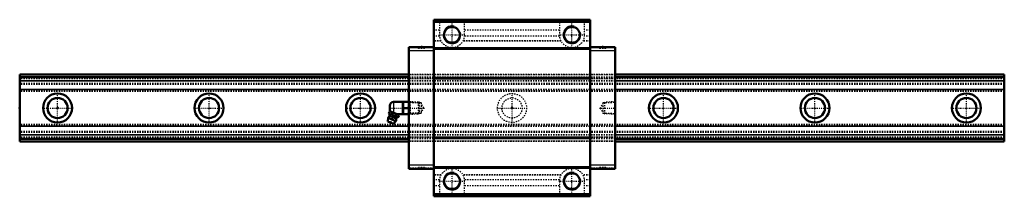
# Model space of a CAD drawing. Header units: millimetres. Extents: x -30 to 750, y -70 to 70.
import ezdxf

# ---------------------------------------------------------------- set-up
doc = ezdxf.new("R2010")
doc.units = ezdxf.units.MM
doc.linetypes.add('Center', pattern=[1.5, 0.45, -0.5, 0.05, -0.5])
doc.linetypes.add('Dashed', pattern=[2, 1, -1])
for name, color, linetype, lineweight in [('2d ConnectionPoints', 7, 'Continuous', 50), ('AM_0', 7, 'Continuous', 50), ('AM_4', 3, 'Continuous', 25), ('AM_5', 3, 'Continuous', 25), ('AM_7', 7, 'Center', 25), ('AM_9', 6, 'Dashed', 25)]:
    doc.layers.add(name, color=color, linetype=linetype, lineweight=lineweight)

# ---------------------------------------------------------------- blocks, each defined once
blk = doc.blocks.new('1_B_PT1_8_grease_nipple_joint1_SVR_0_in_SVR55C1SS780LG300BPT18308350001_4')
at = {"layer": 'AM_0'}
for p, q in [((263.15, 1.8), (263.15, -1.8)), ((273.65, 4.8), (266.15, 4.8)), ((273.72, 5), (273.65, 4.88)), ((273.65, 4.88), (273.65, -4.88)), ((273.72, 5), (278.28, 5)), ((274.17, 0), (277.83, 0)), ((278.35, 4.88), (278.28, 5)), ((262.56, -4.1), (262.96, -3.12)), ((263.74, -2.79), (262.96, -3.12)), ((270.13, -5.37), (263.26, -2.59)), ((264.44, -4.86), (264.83, -3.87)), ((268.18, -6.37), (268.58, -5.39)), ((268.72, -4.8), (273.65, -4.8)), ((270.06, -7.13), (270.46, -6.14)), ((270.46, -6.14), (270.13, -5.37)), ((273.65, -4.88), (273.72, -5)), ((278.28, -5), (273.72, -5)), ((278.28, -5), (278.35, -4.88)), ((261.85, -7.85), (261.65, -10.68)), ((266.14, -12.5), (261.65, -10.68)), ((267.97, -10.32), (261.85, -7.85)), ((266.14, -12.5), (267.97, -10.32))]:
    blk.add_line(p, q, dxfattribs=at)
for points in [[(274.17, 5), (273.83, 3.69), (273.72, 2.32), (273.85, 1.16), (274.17, 0)], [(274.17, 0), (273.83, -1.31), (273.72, -2.68), (273.85, -3.84), (274.17, -5)], [(277.83, 0), (278.17, 1.31), (278.28, 2.68), (278.15, 3.84), (277.83, 5)], [(277.83, -5), (278.17, -3.69), (278.28, -2.32), (278.15, -1.16), (277.83, 0)], [(262.56, -4.1), (262.75, -4.5), (262.97, -4.84), (263.38, -5.1), (263.69, -5.1), (264.03, -5.02), (264.44, -4.86)], [(264.44, -4.86), (264.73, -5.18), (265.15, -5.6), (265.62, -5.97), (266.49, -6.33), (267.16, -6.41), (267.84, -6.4), (268.18, -6.37)], [(268.58, -5.39), (267.74, -4.6), (267.22, -4.27), (266.64, -4.03), (265.42, -3.85), (264.83, -3.87)], [(268.18, -6.37), (268.37, -6.77), (268.59, -7.11), (269, -7.37), (269.31, -7.37), (269.65, -7.29), (270.06, -7.13)], [(270.46, -6.14), (270.2, -5.66), (269.84, -5.32), (269.53, -5.21), (269.18, -5.21), (268.58, -5.39)]]:
    blk.add_lwpolyline(points, dxfattribs=at)
for centre, radius, start, end in [((266.15, 1.8), 3, 90, 180), ((264.91, -9.09), 3.3, 131.16139, 158), ((257.03, -6.41), 6, 4.54969, 22.6322), ((262.21, -6), 0.8, 311.16139, 4.54969), ((266.15, -1.8), 3, 180, 195.4389), ((272.44, -12.64), 6, 113.32711, 131.45031), ((264.46, -10.18), 1.82, 214.23444, 281.76556), ((264.91, -9.09), 3.3, 338, 4.83861), ((268.99, -8.74), 0.8, 131.45031, 184.83861)]:
    blk.add_arc(centre, radius, start, end, dxfattribs=at)
at = {"layer": 'AM_4'}
for p, q in [((266.15, 4.8), (266.15, -3.76)), ((268.2, -8.81), (262.74, -6.6)), ((268.46, -8.14), (263.01, -5.94))]:
    blk.add_line(p, q, dxfattribs=at)
at = {"layer": 'AM_5', "linetype": 'Dashed'}
for p, q in [((278.35, 4.86), (279.33, 4.26)), ((286.33, 4.08), (279.33, 4.26)), ((279.35, 4.86), (279.35, -4.86)), ((278.35, -4.86), (279.33, -4.26)), ((286.33, -4.08), (279.33, -4.26))]:
    blk.add_line(p, q, dxfattribs=at)
at = {"layer": 'AM_7'}
blk.add_line((263.62, -12.26), (267.09, -3.69), dxfattribs=at)
at = {"layer": 'AM_9'}
for p, q in [((285.77, 4.67), (278.35, 4.86)), ((286.35, 4.06), (285.77, 4.67)), ((285.77, 4.67), (285.77, -4.67)), ((286.35, 4.06), (286.35, -4.06)), ((278.35, -4.86), (285.77, -4.67)), ((285.77, -4.67), (286.35, -4.06))]:
    blk.add_line(p, q, dxfattribs=at)
blk.add_lwpolyline([(264.83, -3.87), (264.57, -3.39), (264.21, -3.05), (263.91, -2.94), (263.56, -2.94), (262.96, -3.12)], dxfattribs=at)
blk = doc.blocks.new('2_SVR_55C1SSB_PT1_81_Slide_0_in_SVR55C1SS780LG300BPT18308350001_4')
at = {"layer": 'AM_0'}
for p, q in [((421.8, 70), (298.2, 70)), ((298.2, 70), (298.2, -70)), ((421.8, 68.4), (298.2, 68.4)), ((421.8, 70), (421.8, -70)), ((278.35, 48.2), (278.35, -48.2)), ((298.2, 48.2), (278.35, 48.2)), ((421.8, 47.5), (298.2, 47.5)), ((421.8, 47), (298.2, 47)), ((441.65, 48.2), (421.8, 48.2)), ((441.65, 48.2), (441.65, -48.2)), ((421.8, 24), (298.2, 24)), ((421.8, 23.5), (298.2, 23.5)), ((421.8, -23.5), (298.2, -23.5)), ((421.8, -24), (298.2, -24)), ((298.2, -48.2), (278.35, -48.2)), ((421.8, -47), (298.2, -47)), ((421.8, -47.5), (298.2, -47.5)), ((441.65, -48.2), (421.8, -48.2)), ((421.8, -68.4), (298.2, -68.4)), ((421.8, -70), (298.2, -70))]:
    blk.add_line(p, q, dxfattribs=at)
for centre in [(312.5, 58), (407.5, 58), (312.5, -58), (407.5, -58)]:
    blk.add_circle(centre, 6.25, dxfattribs=at)
at = {"layer": 'AM_4'}
for p, q in [((298.2, 45.2), (278.35, 45.2)), ((441.65, 45.2), (421.8, 45.2)), ((298.2, -45.2), (278.35, -45.2)), ((441.65, -45.2), (421.8, -45.2))]:
    blk.add_line(p, q, dxfattribs=at)
at = {"layer": 'AM_5', "linetype": 'Dashed'}
for p, q in [((286.35, -4.66), (286.35, 4.66)), ((287.13, 4.06), (286.35, 4.66)), ((432.87, 4.06), (433.65, 4.66)), ((441.65, 4.86), (433.65, 4.66)), ((433.65, -4.66), (433.65, 4.66)), ((287.13, -4.06), (286.35, -4.66)), ((432.87, -4.06), (433.65, -4.66)), ((441.65, -4.86), (433.65, -4.66))]:
    blk.add_line(p, q, dxfattribs=at)
at = {"layer": 'AM_5'}
for centre in [(312.5, 58), (407.5, 58), (312.5, -58), (407.5, -58)]:
    blk.add_arc(centre, 7, 75, 15, dxfattribs=at)
at = {"layer": 'AM_7'}
for p, q in [((312.5, 47.5), (312.5, 68.5)), ((407.5, 47.5), (407.5, 68.5)), ((302, 58), (323, 58)), ((397, 58), (418, 58)), ((288.2, 49.3), (288.2, 47.1)), ((431.8, 49.3), (431.8, 47.1)), ((262.39, 0), (290.72, 0)), ((429.28, 0), (442.24, 0)), ((288.2, -47.1), (288.2, -49.3)), ((312.5, -68.5), (312.5, -47.5)), ((407.5, -68.5), (407.5, -47.5)), ((431.8, -47.1), (431.8, -49.3)), ((302, -58), (323, -58)), ((397, -58), (418, -58))]:
    blk.add_line(p, q, dxfattribs=at)
at = {"layer": 'AM_9'}
for p, q in [((302.5, 68.5), (298.2, 68.5)), ((302.5, 70), (302.5, 58)), ((322.5, 58), (322.5, 70)), ((397.5, 68.5), (322.5, 68.5)), ((397.5, 70), (397.5, 58)), ((417.5, 58), (417.5, 70)), ((421.8, 68.5), (417.5, 68.5)), ((302.5, 61.8), (298.2, 61.8)), ((302.56, 56.88), (298.2, 56.88)), ((397.56, 56.88), (322.44, 56.88)), ((397.5, 61.8), (322.5, 61.8)), ((421.8, 56.88), (417.44, 56.88)), ((421.8, 61.8), (417.5, 61.8)), ((298.2, 47.7), (278.35, 47.7)), ((285.6, 48.2), (285.6, 47.2)), ((290.8, 47.2), (285.6, 47.2)), ((290.8, 47.2), (290.8, 48.2)), ((303.65, 53.34), (298.2, 53.34)), ((303.86, 52.97), (298.2, 52.97)), ((398.86, 52.97), (321.14, 52.97)), ((398.65, 53.34), (321.35, 53.34)), ((421.8, 52.97), (416.14, 52.97)), ((421.8, 53.34), (416.35, 53.34)), ((441.65, 47.7), (421.8, 47.7)), ((429.2, 48.2), (429.2, 47.2)), ((434.4, 47.2), (429.2, 47.2)), ((434.4, 47.2), (434.4, 48.2)), ((441.65, 26.5), (278.35, 26.5)), ((441.65, 26.32), (278.35, 26.32)), ((441.65, 26.25), (278.35, 26.25)), ((441.65, 24.5), (278.35, 24.5)), ((441.65, 23.25), (278.35, 23.25)), ((441.65, 23), (278.35, 23)), ((441.65, 21.4), (278.35, 21.4)), ((441.65, 21.24), (278.35, 21.24)), ((441.65, 14.73), (278.35, 14.73)), ((441.65, 14.53), (278.35, 14.53)), ((278.92, 4.27), (278.35, 4.86)), ((287.93, 4.04), (278.92, 4.27)), ((278.92, 4.27), (278.92, -4.27)), ((290.13, 0), (287.93, 4.04)), ((287.93, 4.04), (287.93, -4.04)), ((287.93, -4.04), (290.13, 0)), ((432.07, 4.04), (429.87, 0)), ((429.87, 0), (432.07, -4.04)), ((441.08, 4.27), (432.07, 4.04)), ((432.07, 4.04), (432.07, -4.04)), ((441.65, 4.86), (441.08, 4.27)), ((441.08, 4.27), (441.08, -4.27)), ((278.35, -4.86), (278.92, -4.27)), ((278.92, -4.27), (287.93, -4.04)), ((432.07, -4.04), (441.08, -4.27)), ((441.08, -4.27), (441.65, -4.86)), ((441.65, -14.53), (278.35, -14.53)), ((441.65, -14.73), (278.35, -14.73)), ((441.65, -21.24), (278.35, -21.24)), ((441.65, -21.4), (278.35, -21.4)), ((441.65, -23), (278.35, -23)), ((441.65, -23.25), (278.35, -23.25)), ((441.65, -24.5), (278.35, -24.5)), ((441.65, -26.25), (278.35, -26.25)), ((441.65, -26.32), (278.35, -26.32)), ((441.65, -26.5), (278.35, -26.5)), ((298.2, -47.7), (278.35, -47.7)), ((290.8, -47.2), (285.6, -47.2)), ((285.6, -47.2), (285.6, -48.2)), ((290.8, -48.2), (290.8, -47.2)), ((303.86, -52.97), (298.2, -52.97)), ((303.65, -53.34), (298.2, -53.34)), ((398.86, -52.97), (321.14, -52.97)), ((398.65, -53.34), (321.35, -53.34)), ((421.8, -52.97), (416.14, -52.97)), ((421.8, -53.34), (416.35, -53.34)), ((441.65, -47.7), (421.8, -47.7)), ((434.4, -47.2), (429.2, -47.2)), ((429.2, -47.2), (429.2, -48.2)), ((434.4, -48.2), (434.4, -47.2)), ((302.56, -56.88), (298.2, -56.88)), ((302.5, -61.8), (298.2, -61.8)), ((302.5, -58), (302.5, -70)), ((397.56, -56.88), (322.44, -56.88)), ((322.5, -70), (322.5, -58)), ((397.5, -61.8), (322.5, -61.8)), ((397.5, -58), (397.5, -70)), ((421.8, -56.88), (417.44, -56.88)), ((417.5, -70), (417.5, -58)), ((421.8, -61.8), (417.5, -61.8)), ((302.5, -68.5), (298.2, -68.5)), ((397.5, -68.5), (322.5, -68.5)), ((421.8, -68.5), (417.5, -68.5))]:
    blk.add_line(p, q, dxfattribs=at)
for centre, start, end in [((312.5, 58), 180, 0), ((407.5, 58), 180, 360), ((312.5, -58), 0, 180), ((407.5, -58), 0, 180)]:
    blk.add_arc(centre, 10, start, end, dxfattribs=at)
blk = doc.blocks.new('3_SVR_55C78030_R_Track_0_in_SVR55C1SS780LG300BPT18308350001_4')
at = {"layer": 'AM_0'}
for p, q in [((278.35, 26.5), (-30, 26.5)), ((-30, 26.5), (-30, -26.5)), ((278.35, 24.5), (-30, 24.5)), ((750, 26.5), (441.65, 26.5)), ((750, 24.5), (441.65, 24.5)), ((750, 26.5), (750, -26.5)), ((278.35, -24.5), (-30, -24.5)), ((278.35, -26.5), (-30, -26.5)), ((750, -24.5), (441.65, -24.5)), ((750, -26.5), (441.65, -26.5))]:
    blk.add_line(p, q, dxfattribs=at)
for centre, radius in [((0, 0), 11.5), ((0, 0), 8), ((120, 0), 11.5), ((120, 0), 8), ((240, 0), 11.5), ((240, 0), 8), ((480, 0), 11.5), ((480, 0), 8), ((600, 0), 11.5), ((600, 0), 8), ((720, 0), 11.5), ((720, 0), 8)]:
    blk.add_circle(centre, radius, dxfattribs=at)
at = {"layer": 'AM_4'}
for p, q in [((278.35, 21.4), (-30, 21.4)), ((278.35, 21.24), (-30, 21.24)), ((750, 21.4), (441.65, 21.4)), ((750, 21.24), (441.65, 21.24)), ((278.35, 14.73), (-30, 14.73)), ((278.35, 14.53), (-30, 14.53)), ((750, 14.73), (441.65, 14.73)), ((750, 14.53), (441.65, 14.53)), ((278.35, -14.53), (-30, -14.53)), ((278.35, -14.73), (-30, -14.73)), ((750, -14.53), (441.65, -14.53)), ((750, -14.73), (441.65, -14.73)), ((278.35, -21.24), (-30, -21.24)), ((278.35, -21.4), (-30, -21.4)), ((750, -21.24), (441.65, -21.24)), ((750, -21.4), (441.65, -21.4))]:
    blk.add_line(p, q, dxfattribs=at)
at = {"layer": 'AM_7'}
for p, q in [((0, -12.07), (0, 12.07)), ((120, -12.07), (120, 12.07)), ((240, -12.07), (240, 12.07)), ((360, -12.07), (360, 12.07)), ((480, -12.07), (480, 12.07)), ((600, -12.07), (600, 12.07)), ((720, -12.07), (720, 12.07)), ((-12.07, 0), (12.07, 0)), ((107.92, 0), (132.07, 0)), ((227.93, 0), (252.07, 0)), ((347.93, 0), (372.07, 0)), ((467.93, 0), (492.07, 0)), ((587.92, 0), (612.08, 0)), ((707.92, 0), (732.08, 0))]:
    blk.add_line(p, q, dxfattribs=at)
at = {"layer": 'AM_9'}
for p, q in [((750, 26.32), (-30, 26.32)), ((750, 26.25), (-30, 26.25)), ((441.65, 26.5), (278.35, 26.5)), ((441.65, 24.5), (278.35, 24.5)), ((750, 23.25), (-30, 23.25)), ((750, 23), (-30, 23)), ((750, 19.4), (-30, 19.4)), ((750, 18.71), (-30, 18.71)), ((441.65, 21.4), (278.35, 21.4)), ((441.65, 21.24), (278.35, 21.24)), ((750, 13.69), (-30, 13.69)), ((750, 13), (-30, 13)), ((441.65, 14.73), (278.35, 14.73)), ((441.65, 14.53), (278.35, 14.53)), ((750, -13), (-30, -13)), ((750, -13.69), (-30, -13.69)), ((441.65, -14.53), (278.35, -14.53)), ((441.65, -14.73), (278.35, -14.73)), ((750, -18.71), (-30, -18.71)), ((750, -19.4), (-30, -19.4)), ((750, -23), (-30, -23)), ((750, -23.25), (-30, -23.25)), ((441.65, -21.24), (278.35, -21.24)), ((441.65, -21.4), (278.35, -21.4)), ((750, -26.25), (-30, -26.25)), ((750, -26.32), (-30, -26.32)), ((441.65, -24.5), (278.35, -24.5)), ((441.65, -26.5), (278.35, -26.5))]:
    blk.add_line(p, q, dxfattribs=at)
for radius in [11.5, 8]:
    blk.add_circle((360, 0), radius, dxfattribs=at)

msp = doc.modelspace()

# ---------------------------------------------------------------- linework, layer by layer
at = {"layer": '2d ConnectionPoints'}
for p in [(-30, 0), (0, 0), (0, 0), (278.35, 0), (360, 0), (441.65, 0)]:
    msp.add_point(p, dxfattribs=at)

# ---------------------------------------------------------------- block references
for name in ['2_SVR_55C1SSB_PT1_81_Slide_0_in_SVR55C1SS780LG300BPT18308350001_4', '3_SVR_55C78030_R_Track_0_in_SVR55C1SS780LG300BPT18308350001_4', '1_B_PT1_8_grease_nipple_joint1_SVR_0_in_SVR55C1SS780LG300BPT18308350001_4']:
    msp.add_blockref(name, (0, 0))

doc.saveas('drawing.dxf')
